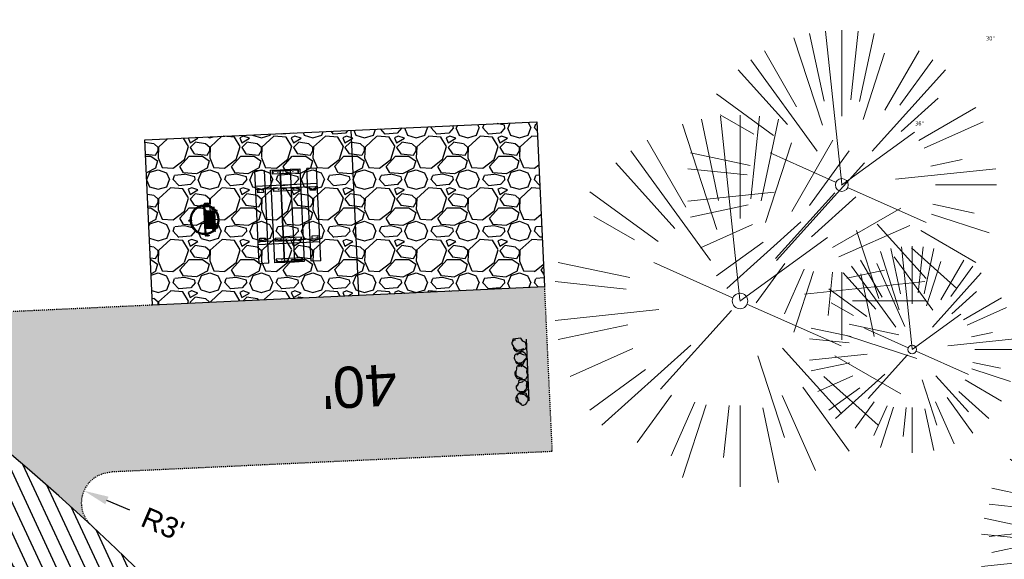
# Model space of a CAD drawing. Header units: feet. Extents: x 1133447 to 1140710, y 647622 to 649877.
# Tile 55 of 84: x 1134872 to 1134967, y 648958 to 649011. Entities that reach past the tile are written whole.
import ezdxf

# ---------------------------------------------------------------- set-up
doc = ezdxf.new("R2010")
doc.units = ezdxf.units.FT
doc.header["$MEASUREMENT"] = 0
doc.linetypes.add('CENTER2', pattern=[1.125, 0.75, -0.125, 0.125, -0.125])
doc.linetypes.add('RAD', pattern=[0.13, 0.08, -0.05])
for name, color, linetype, lineweight in [('-ANGLE-IRON', 8, 'Continuous', 25), ('V-SITE-VEGE', 8, 'Continuous', 18), ('V-SITE-VEGE-TEXT', 8, 'Continuous', 18)]:
    doc.layers.add(name, color=color, linetype=linetype, lineweight=lineweight)
for name, color, linetype in [('-BARRIERROCK', 6, 'Continuous'), ('-BOLTS-LAGS-SCREWS', 7, 'Continuous'), ('-CONCRETE', 9, 'Continuous'), ('-HARDWARE', 7, 'Continuous'), ('-TIMBER', 5, 'Continuous'), ('C-CAMPSITE-PADS', 6, 'Continuous'), ('C-PRKG-ASPH', 8, 'Continuous'), ('C-PRKG-GRVL', 8, 'Continuous'), ('C-PRKG-WHEL-STOP', 9, 'Continuous'), ('C-ROAD-ASPHALT', 1, 'Continuous'), ('C-ROAD-CNTR', 1, 'CENTER2'), ('C-ROAD-GRVL', 1, 'RAD'), ('C-SWLK-GRVL-PATT', 8, 'Continuous'), ('G-TEXT-ST02', 2, 'Continuous'), ('G-XREF', 7, 'Continuous'), ('L-BARRIERROCK', 6, 'Continuous')]:
    doc.layers.add(name, color=color, linetype=linetype)
doc.styles.add('Arial', font='arial.ttf')
doc.styles.add('Normal', font='arial.ttf', dxfattribs={"height": 0.1})
doc.styles.add('SEI-Dim & Leader', font='tahoma.ttf')
doc.dimstyles.new('Plan', dxfattribs={"dimscale": 20, "dimtxt": 0.1, "dimasz": 0.12, "dimexe": 0.0625, "dimexo": 0.0625, "dimgap": 0.08, "dimtad": 0, "dimdec": 0, "dimzin": 0, "dimdsep": 46, "dimtxsty": 'Normal', "dimcen": 0, "dimclrd": 256, "dimclre": 256, "dimclrt": 256, "dimaunit": 1, "dimadec": 4, "dimazin": 0, "dimtfac": 1, "dimtdec": 0, "dimtofl": 0, "dimtmove": 0, "dimatfit": 3, "dimfxl": 1, "dimtfill": 1, "dimtolj": 1, "dimtzin": 0, "dimlwd": -1, "dimlwe": -1, "dimarcsym": 0})
pattern_1 = [(115, (0, 0), (-1.132884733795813, -0.5282728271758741), [])]

# ---------------------------------------------------------------- blocks, each defined once
blk = doc.blocks.new('V-SITE-VEGE-Coniferious Tree 2')
at = {"color": 0, "linetype": 'ByBlock'}
for p, q in [((-0.0574950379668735, 0.2703678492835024), (-0.1039851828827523, 0.4890788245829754)), ((-0.0003172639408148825, 0.0025937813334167), (-0.05229705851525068, 0.4972664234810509)), ((-3.601054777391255e-05, 0.2219193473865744), (-3.601054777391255e-05, 0.5000060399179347)), ((0.02890183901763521, 0.2753366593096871), (0.05222503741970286, 0.4972664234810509)), ((0.0571938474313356, 0.2692740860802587), (0.1039131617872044, 0.4890788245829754)), ((-0.06264093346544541, 0.1926377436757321), (-0.1545378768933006, 0.4755369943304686)), ((-0.1460065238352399, 0.2528363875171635), (-0.2500390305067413, 0.4330260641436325)), ((0.06850648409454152, 0.2109817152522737), (0.1382469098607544, 0.425630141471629)), ((0.139142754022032, 0.2410654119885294), (0.2499670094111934, 0.4330260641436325)), ((-0.07913071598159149, 0.1088658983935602), (-0.2939353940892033, 0.4045257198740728)), ((0.1868724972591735, 0.2572635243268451), (0.2938633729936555, 0.4045257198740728)), ((-0.1756943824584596, 0.1950752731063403), (-0.3346129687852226, 0.3715878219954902)), ((0.09777767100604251, 0.108636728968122), (0.3345409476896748, 0.3715878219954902)), ((-0.2201011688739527, 0.1598873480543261), (-0.4045617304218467, 0.2938993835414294)), ((0.1919663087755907, 0.1728666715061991), (0.3115823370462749, 0.2805763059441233)), ((0.2487690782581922, 0.143647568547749), (0.4329900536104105, 0.2500030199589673)), ((-0.2844040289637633, 0.1641894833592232), (-0.393144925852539, 0.2269610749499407)), ((0.2658942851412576, 0.1183972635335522), (0.4567507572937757, 0.2033670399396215)), ((-0.0009318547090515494, -0.0006770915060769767), (0.2349564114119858, 0.1707208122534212)), ((-0.2961437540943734, 0.06292784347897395), (-0.4891148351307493, 0.1039491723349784)), ((-0.01992166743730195, 0.008854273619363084), (-0.2318825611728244, 0.1032199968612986)), ((0.2872695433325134, 0.06106323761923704), (0.3884790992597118, 0.08257391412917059)), ((-0.3060292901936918, 0.03215663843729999), (-0.4973024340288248, 0.05226104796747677)), ((0.173080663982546, 0.01818771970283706), (0.497230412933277, 0.05226104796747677)), ((0.3024988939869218, 0), (0.4999700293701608, 0)), ((-0.2182782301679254, -0.02292736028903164), (-0.4973024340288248, -0.05226104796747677)), ((-0.02300503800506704, -0.02554197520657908), (-0.2137781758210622, -0.2373882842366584)), ((0.01849546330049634, -0.008260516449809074), (0.2719985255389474, -0.1211160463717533)), ((-0.302185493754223, -0.0642195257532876), (-0.4891148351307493, -0.1039491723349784)), ((0.2936342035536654, -0.06241742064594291), (0.4274066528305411, -0.09084484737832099)), ((0.2891445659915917, -0.09395946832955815), (0.4755009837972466, -0.1545018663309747)), ((-0.2881436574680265, -0.1282723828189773), (-0.4568227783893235, -0.2033670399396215)), ((-0.1320480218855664, -0.1188660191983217), (-0.3716238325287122, -0.3345769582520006)), ((0.1143820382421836, -0.1271057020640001), (0.2718110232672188, -0.301920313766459)), ((0.04781873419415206, -0.1473038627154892), (0.1192466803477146, -0.3671294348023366)), ((0.2555295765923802, -0.1475434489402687), (0.4329900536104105, -0.2500030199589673)), ((-0.254528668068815, -0.1848980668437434), (-0.4045617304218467, -0.2938993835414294)), ((0.2253521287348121, -0.2029399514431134), (0.3715518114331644, -0.3345769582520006)), ((0.1688618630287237, -0.2324611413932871), (0.2938633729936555, -0.4045257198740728)), ((-0.1842986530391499, -0.2536176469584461), (-0.2766747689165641, -0.3807650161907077)), ((0.1131111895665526, -0.2541280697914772), (0.2033310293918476, -0.4567867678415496)), ((-0.1213812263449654, -0.2725449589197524), (-0.1855903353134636, -0.4167758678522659)), ((-0.09098502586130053, -0.2799408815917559), (-0.1545378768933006, -0.4755369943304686)), ((-0.02966136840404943, -0.2817638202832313), (-0.04434904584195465, -0.4216092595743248)), ((-3.601054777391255e-05, -0.2817638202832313), (-3.601054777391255e-05, -0.5000060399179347)), ((0.06104806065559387, -0.2873055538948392), (0.1039131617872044, -0.4890788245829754))]:
    blk.add_line(p, q, dxfattribs=at)
blk.add_circle((-3.601054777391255e-05, 0), 0.02083358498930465)
blk = doc.blocks.new('C_XBASE-PACTOLA_02403811')
at = {"layer": 'V-SITE-VEGE'}
for p, xscale, yscale, zscale in [((1134951.262, 648994.503), 29.99963760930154, 29.99963760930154, 29.99963760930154), ((1134941.401, 648983.262), 35.99956513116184, 35.99956513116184, 35.99956513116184), ((1134958.084, 648978.557), 19.99975840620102, 19.99975840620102, 19.99975840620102), ((1134980.457, 648962.003), 29.99963760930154, 29.99963760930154, 29.99963760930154), ((1134979.718, 648959.1), 29.99963760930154, 29.99963760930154, 29.99963760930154)]:
    blk.add_blockref('V-SITE-VEGE-Coniferious Tree 2', p, dxfattribs=dict(at, xscale=xscale, yscale=yscale, zscale=zscale))
at = {"layer": 'V-SITE-VEGE-TEXT', "char_height": 0.4, "attachment_point": 7, "style": 'SEI-Dim & Leader'}
for s, insert in [('30"', (1134965.22090625, 649008.503)), ('36"', (1134958.3516875, 649000.262))]:
    blk.add_mtext(s, dxfattribs=dict(at, insert=insert))
blk = doc.blocks.new("3'_BarrierRock")
at = {"layer": '-BARRIERROCK', "flags": 128}
for points in [[(7.788745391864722, -10.83599130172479), (15.37584164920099, -7.013299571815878), (15.29339322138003, 5.772875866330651), (15.53940092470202, 11.48821756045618), (12.61293536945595, 13.25443124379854), (9.559602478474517, 14.020650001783), (7.896299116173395, 15.17149251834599), (5.0074623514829, 15.27774238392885), (1.184128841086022, 13.5566322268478), (-1.773717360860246, 12.30032189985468), (-4.668762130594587, 12.49504304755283), (-6.532605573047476, 12.75826500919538), (-9.693894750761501, 10.83101043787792), (-13.81968260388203, 6.597990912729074), (-15.03526147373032, 2.502188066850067), (-15.26967657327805, -0.6090469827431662), (-14.52306864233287, -2.735788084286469), (-13.24140319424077, -4.423817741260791), (-11.73157866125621, -10.28614114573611), (-10.431383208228, -14.56568854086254), (-7.82677889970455, -16.37545728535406), (-5.721542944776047, -17.40100748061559), (3.706213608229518, -16.32156577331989), (7.788745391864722, -10.83599130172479)], [(-9.711106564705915, -10.39331387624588), (-10.5300777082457, -7.445199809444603), (-11.71742566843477, -0.8881917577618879), (-11.78460385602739, 1.381934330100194), (-12.21957472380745, 2.822567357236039), (-12.05729048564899, 4.284038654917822), (-10.69748708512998, 6.20744678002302), (-9.49682440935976, 7.089662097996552), (-8.10341169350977, 7.878026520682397), (-6.436167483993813, 9.303217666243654), (-4.026830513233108, 11.00878191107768), (-1.773717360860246, 12.30032189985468)], [(8.960381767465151, 12.60775377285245), (12.36066444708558, 11.15115335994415), (13.19341137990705, 9.417106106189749), (13.26279921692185, 7.683076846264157), (13.26279921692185, 5.810297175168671)]]:
    blk.add_lwpolyline(points, dxfattribs=at)
blk = doc.blocks.new("5'_BarrierRock")
at = {"layer": 'L-BARRIERROCK', "flags": 128}
for points in [[(3.796977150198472, 25.21031587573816), (-3.971151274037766, 23.41838866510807), (-10.84293678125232, 21.02912666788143), (-17.7147222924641, 19.53586684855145), (-22.19627771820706, 16.54930863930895), (-24.28770915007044, 10.27760197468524), (-26.0803419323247, 0.1233349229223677), (-25.48279766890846, -2.863184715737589), (-26.97668484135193, -7.044335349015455), (-29.06806322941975, -9.732226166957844), (-29.36686187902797, -13.31608058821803), (-11.14168239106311, -24.66494006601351), (-9.05030400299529, -29.74205430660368), (-9.05030400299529, -31.53398151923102), (-8.751505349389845, -33.62457612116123), (-1.87971984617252, -34.52053972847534), (7.680988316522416, -31.83264891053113), (16.04666099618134, -30.04072169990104), (19.63192655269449, -27.3528308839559), (27.10125632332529, -18.69186222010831), (28.89388910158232, -9.433597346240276), (24.11353502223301, -5.551075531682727), (22.02210359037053, 1.616633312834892), (21.42455933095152, 6.096412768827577), (20.82701507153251, 11.17356558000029), (21.12581372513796, 15.05604882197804), (19.03438229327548, 18.63990324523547), (15.15031808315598, 22.22375766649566), (3.796977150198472, 25.21031587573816)], [(-24.28770915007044, -3.759148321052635), (-24.28770915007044, 1.317965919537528), (-22.19627771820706, 8.187007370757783), (-18.61101215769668, 13.26412161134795), (-14.42820234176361, 18.04260703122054), (-11.44048104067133, 19.83453424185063)], [(-20.40364493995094, 4.603152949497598), (-21.8975321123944, -2.56455589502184), (-21.29998785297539, -6.447039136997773), (-20.40364493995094, -9.433597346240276), (-17.11717803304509, -15.70534258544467), (-12.93431516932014, -18.99052961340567), (-6.958872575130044, -26.75553466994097), (-5.46498540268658, -29.44342548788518), (-3.373607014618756, -30.63801791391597), (-1.87971984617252, -30.63801791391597)], [(17.54049512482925, 10.8748981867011), (21.62729471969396, 1.526720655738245), (22.61964785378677, -6.148371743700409), (17.24174951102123, -14.21204419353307), (15.44911673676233, -18.39319482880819), (13.35768530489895, -22.87301285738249), (12.1625967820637, -25.56090367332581)]]:
    blk.add_lwpolyline(points, dxfattribs=at)
blk = doc.blocks.new('Wheel_Stop')
at = {"layer": 'Defpoints'}
blk.add_line((-35.99999999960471, 6.749999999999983), (36, 6.749999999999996), dxfattribs=at)
at = {"layer": 'L-BARRIERROCK'}
for name, p, xscale, yscale, zscale, rotation in [("3'_BarrierRock", (-29.38382167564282, -2.169359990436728), 0.4999999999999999, 0.4999999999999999, 0.4999999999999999, 185.0722838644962), ("5'_BarrierRock", (-14.1621457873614, -1.887886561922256), 0.25, 0.25, 0.25, 185.0722838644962), ("3'_BarrierRock", (2.711236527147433, -1.001804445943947), 0.4999999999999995, 0.4999999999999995, 0.4999999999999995, 145.0722838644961), ("5'_BarrierRock", (19.27620131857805, -0.7989231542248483), 0.25, 0.25, 0.25, 225.0722838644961), ("5'_BarrierRock", (33.95408758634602, -0.1712785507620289), 0.2499999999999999, 0.2499999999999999, 0.2499999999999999, 307.3245524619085)]:
    blk.add_blockref(name, p, dxfattribs=dict(at, xscale=xscale, yscale=yscale, zscale=zscale, rotation=rotation))
blk = doc.blocks.new('10FT_Precast Table')
at = {"layer": '-ANGLE-IRON'}
for p, q in [((-28.53399626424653, 27.12499979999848), (-28.53399626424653, 33.62500020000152)), ((-28.53399626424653, 33.62500020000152), (-24.53403626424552, 33.62500020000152)), ((-24.53403626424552, 27.12499979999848), (-28.53399626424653, 27.12499979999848)), ((-24.53403626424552, 33.62500020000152), (-24.53403626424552, 27.12499979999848)), ((28.46604333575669, 27.12499979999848), (28.46604333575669, 33.62500020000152)), ((28.46604333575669, 33.62500020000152), (32.4660033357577, 33.62500020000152)), ((32.4660033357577, 27.12499979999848), (28.46604333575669, 27.12499979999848)), ((32.4660033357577, 33.62500020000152), (32.4660033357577, 27.12499979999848)), ((-49.49999999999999, 15.84066587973), (-52.49999999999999, 15.84066587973)), ((-52.49999999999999, 15.84066587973), (-52.49999999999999, -14.65933416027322)), ((-49.49999999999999, -14.65933416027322), (-49.49999999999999, 15.84066587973)), ((-25.53399626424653, 15.8406658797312), (-28.53399626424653, 15.8406658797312)), ((-28.53399626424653, 15.8406658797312), (-28.53399626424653, -14.65933416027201)), ((-25.53399626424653, -14.65933416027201), (-25.53399626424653, 15.8406658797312)), ((32.4660033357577, 15.84066587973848), (29.4660033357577, 15.84066587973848)), ((29.4660033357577, 15.84066587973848), (29.4660033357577, -14.65933416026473)), ((32.4660033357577, -14.65933416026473), (32.4660033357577, 15.84066587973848)), ((52.50000000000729, 15.8406658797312), (49.50000000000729, 15.8406658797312)), ((49.50000000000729, 15.8406658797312), (49.50000000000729, -14.65933416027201)), ((52.50000000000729, -14.65933416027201), (52.50000000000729, 15.8406658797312)), ((-52.49999999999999, -14.65933416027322), (-49.49999999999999, -14.65933416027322)), ((-28.53399626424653, -14.65933416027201), (-25.53399626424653, -14.65933416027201)), ((29.4660033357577, -14.65933416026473), (32.4660033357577, -14.65933416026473)), ((49.50000000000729, -14.65933416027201), (52.50000000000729, -14.65933416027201)), ((-28.53399626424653, -33.62500019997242), (-28.53399626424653, -27.12499979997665)), ((-28.53399626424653, -27.12499979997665), (-24.53403626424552, -27.12499979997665)), ((-24.53403626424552, -33.62500019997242), (-28.53399626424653, -33.62500019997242)), ((-24.53403626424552, -27.12499979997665), (-24.53403626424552, -33.62500019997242)), ((28.46604333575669, -33.62500019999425), (28.46604333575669, -27.1249997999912)), ((28.46604333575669, -27.1249997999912), (32.4660033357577, -27.1249997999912)), ((32.4660033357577, -33.62500019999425), (28.46604333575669, -33.62500019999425)), ((32.4660033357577, -27.1249997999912), (32.4660033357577, -33.62500019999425))]:
    blk.add_line(p, q, dxfattribs=at)
at = {"layer": '-BOLTS-LAGS-SCREWS'}
for centre in [(-26.53401626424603, 32.12500020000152), (-26.53401626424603, 28.62499979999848), (30.46602333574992, 32.12500020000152), (30.46602333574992, 28.62499979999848), (-50.99999999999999, 14.84066987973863), (-27.03399626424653, 14.84066987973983), (30.9660033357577, 14.84066987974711), (51.00000000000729, 14.84066987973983), (-50.99999999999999, 9.340670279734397), (-50.99999999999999, 3.340670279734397), (-27.03399626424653, 9.340670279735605), (-27.03399626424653, 3.340670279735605), (30.9660033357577, 9.34067027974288), (30.9660033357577, 3.340670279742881), (51.00000000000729, 9.340670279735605), (51.00000000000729, 3.340670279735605), (-50.99999999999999, -2.159338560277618), (-50.99999999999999, -8.159338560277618), (-27.03399626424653, -2.15933856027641), (-27.03399626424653, -8.15933856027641), (30.9660033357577, -2.159338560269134), (30.9660033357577, -8.159338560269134), (51.00000000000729, -2.15933856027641), (51.00000000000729, -8.15933856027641), (-50.99999999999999, -13.65933816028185), (-27.03399626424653, -13.65933816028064), (30.9660033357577, -13.65933816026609), (51.00000000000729, -13.65933816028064), (-26.53401626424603, -28.62499979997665), (-26.53401626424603, -32.12500019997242), (30.46602333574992, -28.6249997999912), (30.46602333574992, -32.12500019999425)]:
    blk.add_circle(centre, 0.15625000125, dxfattribs=at)
at = {"layer": '-CONCRETE'}
for p, q in [((-32.03399630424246, -35.99999999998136), (-32.03399630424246, 35.99999999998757)), ((-28.53399626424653, 35.99999999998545), (-28.53399626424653, 33.62500020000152)), ((32.4660033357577, 36), (32.4660033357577, 33.62500020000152)), ((35.96600337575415, -35.99999999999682), (35.96600337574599, 35.99999999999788)), ((-28.53399626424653, -27.12499979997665), (-28.53399626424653, 27.12499979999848)), ((32.4660033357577, -27.1249997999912), (32.4660033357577, 27.12499979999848)), ((-28.53399626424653, -35.99999999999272), (-28.53399626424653, -33.62500019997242)), ((32.4660033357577, -33.62500019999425), (32.4660033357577, -36))]:
    blk.add_line(p, q, dxfattribs=at)
at = {"layer": '-TIMBER'}
for p, q in [((-53.99999999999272, 24.74999999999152), (-54, 35.99999999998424)), ((-54, 35.99999999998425), (54, 36.0000000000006)), ((54.00000000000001, 24.75000000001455), (54.00000000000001, 36)), ((-54, 24.74999999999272), (53.99999999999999, 24.74999999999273)), ((-53.99999999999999, 6.465667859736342), (-53.99999999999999, 17.71566785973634)), ((-53.99999999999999, 17.71566785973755), (54, 17.71566785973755)), ((54.00000000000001, 17.71566785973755), (54.00000000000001, 6.46566785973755)), ((-53.99999999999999, 6.46566785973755), (54, 6.46566785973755)), ((-53.99999999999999, -5.034336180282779), (-53.99999999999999, 6.215667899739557)), ((-53.99999999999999, 6.215667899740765), (54, 6.215667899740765)), ((54.00000000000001, 6.215667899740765), (54.00000000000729, -5.034336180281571)), ((54.00000000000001, -5.034336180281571), (-53.99999999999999, -5.034336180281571)), ((-53.99999999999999, -16.53433614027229), (-53.99999999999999, -5.28433614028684)), ((54.00000000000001, -5.284336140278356), (-53.99999999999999, -5.284336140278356)), ((54.00000000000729, -5.28433614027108), (54.00000000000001, -16.53433614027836)), ((54.00000000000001, -16.53433614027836), (-53.99999999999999, -16.53433614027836)), ((-54, -35.99999999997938), (-53.99999999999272, -24.74999999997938)), ((-54, -24.74999999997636), (53.99999999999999, -24.75000000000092)), ((54.00000000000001, -36), (54.00000000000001, -24.75)), ((-54, -35.99999999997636), (53.99999999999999, -36.00000000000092))]:
    blk.add_line(p, q, dxfattribs=at)
blk = doc.blocks.new('*X439')
at = {"color": 0}
for p, q in [((146.0622026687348, 353.5980429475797), (146.1426743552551, 353.6785146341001)), ((146.0622026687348, 352.8909361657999), (146.8122026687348, 353.6409361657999)), ((146.0622026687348, 352.5373827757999), (146.8122026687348, 353.2873827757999)), ((146.0622026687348, 351.8302759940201), (146.8122026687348, 352.5802759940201)), ((146.0622026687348, 351.4767226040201), (146.8122026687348, 352.2267226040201)), ((146.0622026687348, 350.7696158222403), (146.8122026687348, 351.5196158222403)), ((146.3246548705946, 350.6785146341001), (146.8122026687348, 351.1660624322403))]:
    blk.add_line(p, q, dxfattribs=at)
blk = doc.blocks.new('Pilot Rocks FS-30_18_PA')
at = {"layer": '-HARDWARE'}
for p, q in [((-8.817777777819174, 0.04421580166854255), (-17.86666666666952, 0.04421580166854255)), ((-17.86666666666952, 0.04421580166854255), (-12.77892653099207, 0.04421580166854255)), ((-10.20000000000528, 0.04421580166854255), (10.19999999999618, 0.04421580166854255)), ((8.817777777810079, 0.04421580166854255), (17.86666666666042, 0.04421580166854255)), ((12.77892653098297, 0.04421580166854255), (17.86666666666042, 0.04421580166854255)), ((-18.93333333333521, -4.555784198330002), (-18.93333333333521, -1.355784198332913)), ((-18.93333333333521, -1.355784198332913), (-18.86666666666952, -1.355784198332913)), ((-18.86666666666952, -1.355784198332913), (-18.86666666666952, -0.9557841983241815)), ((-18.86666666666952, -1.355784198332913), (-18.86666666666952, -0.9557841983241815)), ((-18.20000000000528, -1.355784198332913), (-18.20000000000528, -0.9557841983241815)), ((-18.20000000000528, -0.9557841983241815), (-18.20000000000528, -1.355784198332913)), ((-18.20000000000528, -1.355784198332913), (-18.13333333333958, -1.355784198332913)), ((-18.13333333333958, -1.355784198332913), (-18.13333333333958, -4.555784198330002)), ((-8.817777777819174, -0.6224508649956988), (-17.86666666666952, -0.6224508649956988)), ((-13.33940419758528, -0.6224508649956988), (-17.86666666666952, -0.6224508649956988)), ((-10.20000000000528, -0.6224508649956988), (10.19999999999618, -0.6224508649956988)), ((-10.20000000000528, -0.6224508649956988), (-10.20000000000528, -11.31238912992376)), ((-10.20000000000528, -11.31238912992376), (-10.20000000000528, -14.84572246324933)), ((-9.533333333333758, -0.6224508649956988), (-9.533333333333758, -11.31238912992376)), ((-9.533333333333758, -11.31238912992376), (-9.533333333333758, -14.84572246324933)), ((-8.817777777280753, -0.6224508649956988), (-8.817777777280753, -11.64572246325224)), ((-8.284444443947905, -0.6224508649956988), (-8.284444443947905, -11.64572246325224)), ((-7.502222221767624, -0.6224508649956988), (-7.502222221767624, -11.64572246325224)), ((-6.9688888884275, -0.6224508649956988), (-6.9688888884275, -11.64572246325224)), ((-6.18666666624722, -0.6224508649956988), (-6.18666666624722, -11.64572246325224)), ((-5.653333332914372, -0.6224508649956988), (-5.653333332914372, -11.64572246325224)), ((-4.871111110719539, -0.6224508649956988), (-4.871111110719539, -11.64572246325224)), ((-4.337777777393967, -0.6224508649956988), (-4.337777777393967, -11.64572246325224)), ((-3.555555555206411, -0.6224508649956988), (-3.555555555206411, -11.64572246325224)), ((-3.022222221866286, -0.6224508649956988), (-3.022222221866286, -11.64572246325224)), ((-2.23999999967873, -0.6224508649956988), (-2.23999999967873, -11.64572246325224)), ((-1.706666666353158, -0.6224508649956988), (-1.706666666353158, -11.64572246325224)), ((-0.9244444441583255, -0.6224508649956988), (-0.9244444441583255, -11.64572246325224)), ((-0.3911111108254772, -0.6224508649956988), (-0.3911111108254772, -11.64572246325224)), ((0.3911111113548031, -0.6224508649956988), (0.3911111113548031, -11.64572246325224)), ((0.9244444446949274, -0.6224508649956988), (0.9244444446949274, -11.64572246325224)), ((1.706666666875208, -0.6224508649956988), (1.706666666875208, -11.64572246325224)), ((2.240000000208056, -0.6224508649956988), (2.240000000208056, -11.64572246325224)), ((3.022222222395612, -0.6224508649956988), (3.022222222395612, -11.64572246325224)), ((3.555555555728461, -0.6224508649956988), (3.555555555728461, -11.64572246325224)), ((4.337777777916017, -0.6224508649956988), (4.337777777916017, -11.64572246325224)), ((4.871111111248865, -0.6224508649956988), (4.871111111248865, -11.64572246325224)), ((5.653333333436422, -0.6224508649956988), (5.653333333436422, -11.64572246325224)), ((6.18666666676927, -0.6224508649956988), (6.18666666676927, -11.64572246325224)), ((6.968888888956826, -0.6224508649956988), (6.968888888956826, -11.64572246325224)), ((7.502222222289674, -0.6224508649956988), (7.502222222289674, -11.64572246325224)), ((8.28444444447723, -0.6224508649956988), (8.28444444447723, -11.64572246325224)), ((8.817777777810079, -0.6224508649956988), (8.817777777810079, -11.64572246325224)), ((17.86666666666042, -0.6224508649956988), (8.817777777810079, -0.6224508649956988)), ((9.533333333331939, -0.6224508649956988), (9.533333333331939, -11.31238912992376)), ((9.533333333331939, -11.31238912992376), (9.533333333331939, -14.84572246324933)), ((10.19999999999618, -0.6224508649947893), (10.19999999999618, -11.31238912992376)), ((10.19999999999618, -11.31238912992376), (10.19999999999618, -14.84572246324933)), ((18.13333333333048, -4.555784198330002), (18.13333333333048, -1.355784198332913)), ((18.13333333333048, -1.355784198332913), (18.19999999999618, -1.355784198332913)), ((18.93333333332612, -4.555784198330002), (18.13333333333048, -4.555784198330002)), ((18.19999999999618, -1.355784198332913), (18.19999999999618, -0.9557841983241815)), ((18.19999999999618, -1.355784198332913), (18.19999999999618, -0.9557841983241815)), ((18.86666666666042, -1.355784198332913), (18.86666666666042, -0.9557841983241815)), ((18.86666666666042, -0.9557841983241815), (18.86666666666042, -1.355784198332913)), ((18.86666666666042, -1.355784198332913), (18.93333333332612, -1.355784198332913)), ((18.93333333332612, -1.355784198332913), (18.93333333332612, -4.555784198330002)), ((-10.20000000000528, -13.68324198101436), (-10.20000000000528, -14.84572246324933)), ((-9.533333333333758, -11.64572246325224), (9.533333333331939, -11.64572246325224)), ((-9.533333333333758, -12.31238912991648), (9.533333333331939, -12.31238912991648)), ((-9.533333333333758, -14.84572246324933), (-9.533333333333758, -14.47618734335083)), ((9.533333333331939, -14.47618734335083), (9.533333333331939, -14.84572246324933)), ((10.19999999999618, -14.84572246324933), (10.19999999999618, -13.68324198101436))]:
    blk.add_line(p, q, dxfattribs=at)
at = {"layer": '-HARDWARE', "flags": 128}
for points in [[(0.04426932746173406, 18.18944163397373, 1), (-0.6223972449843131, 18.18908719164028), (-0.6206959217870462, 14.98908764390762, 1), (0.04597065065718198, 14.98944208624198), (0.04426932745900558, 18.18944163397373)], [(-11.77825193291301, -8.933957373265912, -1), (-11.29140720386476, -9.3893985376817), (-13.47752479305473, -11.72625323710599, -1), (-13.96436952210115, -11.27081207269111), (-11.77825193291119, -8.93395737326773)], [(11.77825193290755, -8.933957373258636, 1), (11.29140720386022, -9.389398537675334), (13.47752479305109, -11.72625323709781, 1), (13.96436952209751, -11.27081207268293), (11.77825193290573, -8.933957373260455)]]:
    blk.add_lwpolyline(points, format="xyb", dxfattribs=at)
at = {"layer": '-HARDWARE'}
for points in [[(-18.93333333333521, -4.555784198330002), (-18.93333333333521, -1.355784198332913), (-18.13333333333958, -1.355784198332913), (-18.13333333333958, -4.555784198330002)], [(-7.502222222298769, -11.64572246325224), (-8.28444444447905, -11.64572246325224), (-8.28444444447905, -0.6224508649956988), (-7.502222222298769, -0.6224508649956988)], [(-6.186666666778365, -11.64572246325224), (-6.968888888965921, -11.64572246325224), (-6.968888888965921, -0.6224508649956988), (-6.186666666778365, -0.6224508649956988)], [(-4.87111111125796, -11.64572246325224), (-5.653333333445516, -11.64572246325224), (-5.653333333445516, -0.6224508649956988), (-4.87111111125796, -0.6224508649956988)], [(-3.555555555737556, -11.64572246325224), (-4.337777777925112, -11.64572246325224), (-4.337777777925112, -0.6224508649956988), (-3.555555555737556, -0.6224508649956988)], [(-2.240000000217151, -11.64572246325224), (-3.022222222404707, -11.64572246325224), (-3.022222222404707, -0.6224508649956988), (-2.240000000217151, -0.6224508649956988)], [(-0.9244444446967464, -11.64572246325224), (-1.706666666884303, -11.64572246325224), (-1.706666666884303, -0.6224508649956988), (-0.9244444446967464, -0.6224508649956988)], [(-0.3911111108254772, -11.64572246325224), (0.3911111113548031, -11.64572246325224), (0.3911111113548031, -0.6224508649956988), (-0.3911111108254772, -0.6224508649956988)], [(0.9244444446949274, -11.64572246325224), (1.706666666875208, -11.64572246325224), (1.706666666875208, -0.6224508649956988), (0.9244444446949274, -0.6224508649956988)], [(2.240000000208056, -11.64572246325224), (3.022222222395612, -11.64572246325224), (3.022222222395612, -0.6224508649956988), (2.240000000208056, -0.6224508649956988)], [(3.555555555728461, -11.64572246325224), (4.337777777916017, -11.64572246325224), (4.337777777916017, -0.6224508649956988), (3.555555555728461, -0.6224508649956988)], [(4.871111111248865, -11.64572246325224), (5.653333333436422, -11.64572246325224), (5.653333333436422, -0.6224508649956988), (4.871111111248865, -0.6224508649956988)], [(6.18666666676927, -11.64572246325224), (6.968888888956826, -11.64572246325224), (6.968888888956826, -0.6224508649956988), (6.18666666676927, -0.6224508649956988)], [(7.502222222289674, -11.64572246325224), (8.28444444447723, -11.64572246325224), (8.28444444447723, -0.6224508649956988), (7.502222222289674, -0.6224508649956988)], [(18.93333333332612, -4.555784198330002), (18.93333333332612, -1.355784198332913), (18.13333333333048, -1.355784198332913), (18.13333333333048, -4.555784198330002)]]:
    blk.add_lwpolyline(points, close=True, dxfattribs=at)
for centre, radius, start, end in [((0, 9.094947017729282e-13), 17.06666666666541, 0.1484403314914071, 179.8515596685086), ((0, 0), 15.73333333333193, 0.1610200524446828, 179.8389799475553), ((-17.86666666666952, -0.9557841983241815), 1, 90, 180), ((-17.86666666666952, -0.9557841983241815), 1, 90, 180), ((17.86666666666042, -0.9557841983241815), 1, 0, 90), ((17.86666666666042, -0.9557841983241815), 1, 0, 90), ((-17.86666666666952, -0.9557841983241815), 0.3333333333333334, 90, 180), ((-17.86666666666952, -0.9557841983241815), 0.3333333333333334, 90, 180), ((0, 9.094947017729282e-13), 17.06666666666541, 182.0901397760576, 220.7490543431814), ((0, 0), 15.73333333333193, 182.2673591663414, 220.2247561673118), ((-9.094947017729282e-13, 1.818989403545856e-12), 17.06666666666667, 220.7490543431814, 233.2977773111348), ((-9.094947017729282e-13, 1.818989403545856e-12), 15.73333333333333, 220.2247561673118, 229.5860659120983), ((-9.866666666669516, -11.64572246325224), 0.3333333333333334, 0, 180), ((9.866666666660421, -11.64572246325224), 0.3333333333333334, 0, 180), ((-9.094947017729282e-13, 1.818989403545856e-12), 15.73333333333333, 310.4139340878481, 319.7752438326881), ((-6.821210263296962e-11, 6.548361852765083e-11), 17.06666666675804, 306.7022226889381, 319.2509456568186), ((0, 0), 15.73333333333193, 319.7752438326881, 357.7326408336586), ((0, 9.094947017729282e-13), 17.06666666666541, 319.2509456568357, 357.9098602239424), ((17.86666666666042, -0.9557841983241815), 0.3333333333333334, 0, 90), ((17.86666666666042, -0.9557841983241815), 0.3333333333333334, 0, 90), ((-9.866666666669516, -14.84572246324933), 0.3333333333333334, 180, 0), ((-9.866666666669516, -14.84572246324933), 0.3333333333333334, 180, 0), ((-9.094947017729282e-13, 1.818989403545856e-12), 15.73333333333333, 232.7040475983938, 307.2959524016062), ((-9.094947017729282e-13, 1.818989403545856e-12), 17.06666666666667, 236.0413981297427, 303.9586018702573), ((9.866666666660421, -14.84572246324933), 0.3333333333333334, 180, 0), ((9.866666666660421, -14.84572246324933), 0.3333333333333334, 180, 0)]:
    blk.add_arc(centre, radius, start, end, dxfattribs=at)
at = {"layer": '-HARDWARE', "rotation": 180}
for p, xscale, yscale, zscale in [((137.6663495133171, 372.583162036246), 1.066666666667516, 1.066666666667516, 1.066666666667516), ((-137.6663495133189, 372.583162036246), -1.066666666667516, 1.066666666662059, 1.066666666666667)]:
    blk.add_blockref('*X439', p, dxfattribs=dict(at, xscale=xscale, yscale=yscale, zscale=zscale))
blk = doc.blocks.new('C_PBASE-PACTOLA_02403811')
at = {"layer": 'C-CAMPSITE-PADS'}
for points in [[(1134884.48543191, 648982.8895262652), (1134883.742906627, 648998.8722874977), (1134921.701964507, 649000.6357850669), (1134922.444489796, 648984.6530238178)], [(1134884.485431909, 648982.8895262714), (1134922.444489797, 648984.6530238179)]]:
    blk.add_lwpolyline(points, dxfattribs=at)
at = {"layer": 'C-ROAD-ASPHALT'}
for points in [[(1134609.502741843, 649004.1715281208, -0.08481675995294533), (1134717.918854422, 649151.0643979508), (1134791.743864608, 649222.0439889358, -0.04164346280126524), (1134816.518779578, 649242.1816391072), (1134837.543218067, 649256.5428028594, -0.2654684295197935), (1134923.566161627, 649263.4658695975), (1134945.862647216, 649253.0055803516, -0.03670103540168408), (1135008.742528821, 649217.6654234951), (1135070.901654, 649176.4593855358, -0.3025232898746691), (1135097.532652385, 649113.0929439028), (1135091.831089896, 649083.3959326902, -0.0492726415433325), (1135086.690765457, 649066.0532714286), (1135029.43531187, 648925.4119419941, -0.009218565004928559), (1135022.286728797, 648908.7392420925), (1134970.105907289, 648792.9779079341, 0.09466954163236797), (1134957.786175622, 648834.7349342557), (1134921.92741579, 648904.3472810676, 0.300313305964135), (1134722.086161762, 649016.5601342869), (1134632.500993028, 649010.1122188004, 0.09071439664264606)], [(1134633.649625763, 648994.1535019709), (1134723.234794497, 649000.6014174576, -0.3003133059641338), (1134907.703644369, 648897.0203221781), (1134943.5624042, 648827.4079753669, -0.2429416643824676), (1134943.472635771, 648735.6471404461, -0.01448214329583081), (1134938.281078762, 648725.8872446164), (1134902.771388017, 648660.9021647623, -0.1112368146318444), (1134861.541195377, 648614.0501326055), (1134757.483908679, 648538.5664206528, 0.1783965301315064), (1134706.299016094, 648462.144128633, -0.4786295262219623), (1134656.994557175, 648438.877100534, -0.1281532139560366), (1134626.710174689, 648464.732186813), (1134623.062749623, 648469.9579645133, -0.1042089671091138), (1134584.046954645, 648561.8052956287), (1134566.403948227, 648651.5934078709, -0.01381007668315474), (1134561.903038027, 648678.391101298), (1134552.825444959, 648743.3771249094, -0.09433329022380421), (1134558.209758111, 648852.4537669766), (1134566.77306571, 648887.8397463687, -0.03644235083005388), (1134590.864287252, 648962.9741265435, -0.2864198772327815)]]:
    blk.add_lwpolyline(points, format="xyb", close=True, dxfattribs=at)
at = {"layer": 'C-ROAD-CNTR'}
blk.add_lwpolyline([(1134962.526130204, 648776.1624366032, 0.132307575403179), (1134950.674289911, 648831.0714548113), (1134914.815530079, 648900.683801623, 0.3003133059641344), (1134722.66047813, 649008.5807758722), (1134633.075309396, 649002.1328603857, 0.139697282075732), (1134603.207227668, 648991.2487918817)], format="xyb", dxfattribs=at)
at = {"layer": 'C-ROAD-GRVL', "flags": 128}
for points in [[(1134847.095631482, 648985.5819432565, 0.1521844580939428), (1134861.486265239, 648981.8210336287), (1134884.485431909, 648982.8895262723)], [(1134878.580536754, 648961.4915590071, -0.6647162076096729), (1134880.483075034, 648966.6863278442)]]:
    blk.add_lwpolyline(points, format="xyb", dxfattribs=at)
for points in [[(1134922.444489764, 648984.6530238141), (1134923.187015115, 648968.6702626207)], [(1134923.187015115, 648968.6702626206), (1134880.483075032, 648966.6863278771)]]:
    blk.add_lwpolyline(points, dxfattribs=at)
at = {"layer": 'Defpoints', "flags": 128}
blk.add_lwpolyline([(1134904.463883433, 648983.8176828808), (1134903.72135814, 648999.800444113)], dxfattribs=at)
at = {"layer": '-HARDWARE', "xscale": 0.08333333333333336, "yscale": 0.08333333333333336, "zscale": 0.08333333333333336, "rotation": 92.65992818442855}
blk.add_blockref('Pilot Rocks FS-30_18_PA', (1134889.530549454, 648991.1325404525), dxfattribs=at)
at = {"xscale": 0.08333333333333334, "yscale": 0.08333333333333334, "zscale": 0.08333333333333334, "rotation": 92.65992817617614}
blk.add_blockref('10FT_Precast Table', (1134897.599624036, 648991.5074125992), dxfattribs=at)
at = {"layer": 'C-PRKG-WHEL-STOP', "xscale": 0.08333333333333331, "yscale": 0.08333333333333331, "zscale": 0.08333333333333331, "rotation": 272.6599281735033}
blk.add_blockref('Wheel_Stop', (1134920.256013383, 648976.5427231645), dxfattribs=at)
at = {"layer": 'C-CAMPSITE-PADS', "style": 'Arial'}
blk.add_text("40'", height=4, rotation=183.1555878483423, dxfattribs=at).set_placement((1134908.059096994, 648977.1558304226))
blk = doc.blocks.new('C_PHTCH-PACTOLA_02403811')
at = {"layer": 'C-PRKG-ASPH'}
h = blk.add_hatch(dxfattribs=at)
h.set_pattern_fill('ANSI31', color=256, scale=10, angle=70)
h.set_pattern_definition(pattern_1)
edge = h.paths.add_edge_path(flags=16)
edge.add_arc((1135093.567290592, 648760.3570235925), 541.9999999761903, 143.5703577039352, 153.2664360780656, ccw=False)
edge.add_arc((1135093.567290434, 648760.3570237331), 541.9999997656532, 133.8742793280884, 143.5703577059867, ccw=False)
edge.add_line((1134717.918854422, 649151.0643979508), (1134791.743864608, 649222.0439889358))
edge.add_arc((1134924.814897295, 649083.6384245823), 191.9999999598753, 124.33581191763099, 133.8742793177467, ccw=False)
edge.add_line((1134816.518779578, 649242.1816391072), (1134837.543218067, 649256.5428028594))
edge.add_arc((1134886.614896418, 649184.7029087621), 87.00000000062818, 64.86660358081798, 124.33581191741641, ccw=False)
edge.add_line((1134923.566161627, 649263.4658695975), (1134945.862647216, 649253.0055803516))
edge.add_arc((1134736.896871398, 648807.5874571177), 491.9999999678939, 56.45911934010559, 64.86660355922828, ccw=False)
edge.add_line((1135008.742528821, 649217.6654234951), (1135070.901654, 649176.4593855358))
edge.add_arc((1135036.644680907, 649124.7828938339), 62.00000000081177, -10.868034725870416, 56.45911933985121, ccw=False)
edge.add_line((1135097.532652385, 649113.0929439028), (1135091.831089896, 649083.3959326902))
edge.add_arc((1135001.481196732, 649100.7423100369), 92.00000001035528, 337.8486329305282, 349.13196525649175, ccw=False)
edge.add_line((1135086.690765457, 649066.0532714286), (1135029.43531187, 648925.4119419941))
edge.add_arc((1134573.749357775, 649110.9228871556), 491.9999995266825, 335.73595333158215, 337.84863296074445, ccw=False)
edge.add_line((1135022.286728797, 648908.7392420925), (1134970.105907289, 648792.9779079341))
edge.add_line((1134970.105907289, 648792.9779079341), (1134955.070696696, 648759.622817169))
edge.add_arc((1134506.533324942, 648961.8064625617), 492.0000003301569, 331.3465562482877, 335.7359533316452, ccw=False)
edge.add_line((1134938.281078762, 648725.8872446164), (1134902.771388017, 648660.9021647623))
edge.add_arc((1134778.161263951, 648728.9926705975), 142.0000000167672, 305.95733191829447, 331.34655630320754, ccw=False)
edge.add_line((1134861.541195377, 648614.0501326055), (1134757.483908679, 648538.5664206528))
edge.add_arc((1134835.579196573, 648430.9089730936), 133.0000000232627, 125.9573319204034, 166.4171722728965)
edge.add_arc((1134672.277915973, 648470.363906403), 35.00000000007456, 244.10855969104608, 346.41717227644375, ccw=False)
edge.add_arc((1134691.461854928, 648509.9128519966), 78.95614352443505, 214.9055155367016, 244.1168481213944, ccw=False)
edge.add_line((1134626.710174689, 648464.732186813), (1134623.062749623, 648469.9579645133))
edge.add_arc((1134821.506139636, 648608.4650796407), 241.9999999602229, 191.1167612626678, 214.9138039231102, ccw=False)
edge.add_line((1134584.046954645, 648561.8052956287), (1134566.403948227, 648651.5934078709))
edge.add_arc((1135049.172208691, 648746.4554480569), 491.9999999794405, 187.9519260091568, 191.1167612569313, ccw=False)
edge.add_line((1134561.903038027, 648678.391101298), (1134552.825444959, 648743.3771249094))
edge.add_arc((1134842.017716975, 648783.7730382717), 292.0000000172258, 166.3961174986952, 187.9519260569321, ccw=False)
edge.add_line((1134558.209758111, 648852.4537669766), (1134566.77306571, 648887.8397463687))
edge.add_arc((1135093.567290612, 648760.357023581), 542.0000000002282, 158.0478401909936, 166.396117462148, ccw=False)
edge.add_arc((1135093.567290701, 648760.357023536), 542.0000000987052, 153.2664360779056, 158.0478401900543, ccw=False)
edge = h.paths.add_edge_path()
edge.add_line((1134664.934415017, 648091.0186503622), (1134641.753924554, 648097.236757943))
edge.add_arc((1135131.441785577, 647965.8792352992), 506.9999999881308, 154.1154939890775, 164.9840567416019, ccw=False)
edge.add_arc((1135131.44177555, 647965.8792402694), 506.9999887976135, 153.4314984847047, 154.115493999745, ccw=False)
edge.add_arc((1134241.513528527, 648410.9103548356), 488.0000000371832, 333.4314984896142, 338.6383717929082)
edge.add_line((1134695.987914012, 648233.1548120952), (1134704.112198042, 648253.9264793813))
edge.add_arc((1134529.027803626, 648322.4060737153), 188.0000000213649, 338.6383717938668, 377.1954705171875)
edge.add_arc((1134651.306425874, 648360.2470375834), 60.00000000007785, 17.1954705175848, 74.97265706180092)
edge.add_line((1134666.863224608, 648418.1951696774), (1134661.500576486, 648419.8056636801))
edge.add_arc((1134691.489318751, 648509.9450223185), 94.99699278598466, 223.9418846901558, 251.5980721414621, ccw=False)
edge.add_arc((1134691.535842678, 648509.9839590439), 95.05751145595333, 214.9165962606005, 223.9393241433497, ccw=False)
edge.add_line((1134613.590003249, 648455.5746160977), (1134609.942525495, 648460.8004692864))
edge.add_arc((1134821.506139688, 648608.4650796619), 258.0000000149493, 191.1167612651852, 214.9138039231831, ccw=False)
edge.add_line((1134568.347173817, 648558.7203512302), (1134550.704167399, 648648.5084634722))
edge.add_arc((1135049.172208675, 648746.4554480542), 507.9999999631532, 187.9519260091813, 191.1167612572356, ccw=False)
edge.add_line((1134546.056886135, 648676.177626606), (1134536.979293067, 648741.163650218))
edge.add_arc((1134842.01771694, 648783.7730382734), 307.9999999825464, 166.3961174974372, 187.9519260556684, ccw=False)
edge.add_line((1134542.658637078, 648856.2170945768), (1134551.221944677, 648891.6030739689))
edge.add_arc((1135093.567290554, 648760.3570237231), 557.9999999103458, 163.9213237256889, 166.3961174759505, ccw=False)
edge.add_arc((1134538.177323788, 648920.4382053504), 19.99999999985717, 343.9213237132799, 402.7699397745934)
edge.add_line((1134552.859048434, 648934.0193305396), (1134533.446357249, 648955.005204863))
edge.add_arc((1135093.567290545, 648760.3570234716), 592.9783928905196, 146.0187423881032, 160.8370986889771, ccw=False)
edge.add_line((1134601.857481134, 649091.7855040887), (1134616.582948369, 649064.0343807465))
edge.add_arc((1134620.999668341, 649066.3780071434), 5.000000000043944, 207.9515834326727, 327.0740857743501)
edge.add_arc((1135093.567290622, 648760.3570235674), 558.0000000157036, 133.8742793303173, 147.0740857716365, ccw=False)
edge.add_line((1134706.829601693, 649162.5981949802), (1134780.654611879, 649233.5777859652))
edge.add_arc((1134924.814897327, 649083.6384245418), 208.0000000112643, 124.3358119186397, 133.8742793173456, ccw=False)
edge.add_line((1134807.494103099, 649255.3935736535), (1134828.518541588, 649269.7547374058))
edge.add_arc((1134886.614896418, 649184.7029087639), 102.9999999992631, 64.86660357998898, 124.33581191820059, ccw=False)
edge.add_line((1134930.361796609, 649277.9510118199), (1134952.658282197, 649267.4907225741))
edge.add_arc((1134736.896871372, 648807.5874570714), 508.0000000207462, 56.4591193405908, 64.86660355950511, ccw=False)
edge.add_line((1135017.583038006, 649231.0012923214), (1135079.742163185, 649189.7952543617))
edge.add_arc((1135036.644680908, 649124.782893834), 77.99999999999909, -10.868034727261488, 56.45911934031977, ccw=False)
edge.add_line((1135113.245677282, 649110.0761826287), (1135107.544114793, 649080.3791714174))
edge.add_arc((1135001.481196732, 649100.7423100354), 108.0000000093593, 337.84863293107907, 349.131965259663, ccw=False)
edge.add_line((1135101.509820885, 649060.0203951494), (1135044.254367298, 648919.3790657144))
edge.add_arc((1134573.749357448, 649110.9228872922), 507.9999998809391, 335.7359533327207, 337.84863295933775, ccw=False)
edge.add_line((1135036.873309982, 648902.1641641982), (1134969.657277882, 648753.0477392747))
edge.add_arc((1134506.53332524, 648961.8064624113), 507.9999999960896, 331.346556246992, 335.73595333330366, ccw=False)
edge.add_line((1134952.321656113, 648718.215074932), (1134916.811965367, 648653.2299950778))
edge.add_arc((1134778.161263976, 648728.9926705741), 157.9999999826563, 305.9573319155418, 331.3465563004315, ccw=False)
edge.add_line((1134870.936117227, 648601.0988607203), (1134766.878830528, 648525.6151487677))
edge.add_arc((1134835.579196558, 648430.9089731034), 117.0000000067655, 125.9573319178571, 162.264860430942)
edge.add_arc((1134752.713885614, 648457.4106757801), 29.99999999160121, 162.264860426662, 196.8024120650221)
edge.add_arc((1134835.579196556, 648430.9089731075), 113.0000000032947, 170.9217318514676, 197.5476736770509)
edge.add_line((1134727.837491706, 648396.8395581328), (1134731.162683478, 648386.3239143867))
edge.add_arc((1134529.027802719, 648322.4060734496), 212.0000009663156, 11.340079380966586, 17.54767372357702, ccw=False)
edge.add_arc((1134529.055568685, 648322.403813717), 211.9732215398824, -20.64909134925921, 11.342153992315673, ccw=False)
edge.add_arc((1134759.869013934, 648235.3149369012), 34.72371615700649, 159.1871917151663, 239.4135572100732)
edge.add_line((1134742.200276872, 648205.422593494), (1134709.513, 648185.696))
edge.add_line((1134709.513, 648185.696), (1134698.996135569, 648181.0065459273))
edge.add_arc((1135131.441785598, 647965.8792352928), 483.0000000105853, 153.5511843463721, 164.9840567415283)
h = blk.add_hatch(dxfattribs=at)
h.set_pattern_fill('ANSI31', color=256, scale=10, angle=70)
h.set_pattern_definition(pattern_1)
edge = h.paths.add_edge_path()
edge.add_arc((1134528.118781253, 648951.5747513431), 468.1169545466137, 332.7082799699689, 335.7919468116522)
edge.add_line((1134955.070696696, 648759.622817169), (1134970.105907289, 648792.9779079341))
edge.add_arc((1134854.663832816, 648781.6144823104), 116.0000000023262, 5.621742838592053, 27.25393242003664)
edge.add_line((1134957.786175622, 648834.7349342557), (1134921.92741579, 648904.3472810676))
edge.add_arc((1134737.018387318, 648809.0968155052), 208.0000000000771, 27.25393242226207, 94.11677930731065)
edge.add_line((1134722.086161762, 649016.5601342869), (1134632.500993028, 649010.1122188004))
edge.add_arc((1134637.239103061, 648944.282511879), 66.00000000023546, 94.1167793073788, 114.8502392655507)
edge.add_arc((1135093.567290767, 648760.3570235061), 542.000000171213, 153.2664360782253, 158.047840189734)
edge.add_arc((1134637.23910306, 648944.2825118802), 49.99999999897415, 94.11677930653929, 158.0478401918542, ccw=False)
edge.add_line((1134633.649625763, 648994.1535019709), (1134723.234794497, 649000.6014174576))
edge.add_arc((1134737.018387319, 648809.0968155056), 191.9999999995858, 27.25393242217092, 94.1167793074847, ccw=False)
edge.add_line((1134907.703644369, 648897.0203221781), (1134943.5624042, 648827.4079753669))
edge.add_arc((1134854.663832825, 648781.6144823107), 99.99999999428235, -26.539358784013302, 27.253932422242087, ccw=False)
at = {"layer": 'C-PRKG-GRVL'}
h = blk.add_hatch(dxfattribs=at)
h.set_pattern_fill('AR-SAND', color=256)
h.set_pattern_definition([(37.50000000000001, (0, 0), (-0.06299335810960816, 1.926823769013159), [0, -1.52, 0, -1.7, 0, -1.625]), (7.499999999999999, (0, 0), (1.769776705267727, 2.82214606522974), [0, -0.82, 0, -1.37, 0, -0.525]), (327.5, (-1.23, 0), (3.114141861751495, 0.005659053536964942), [0, -0.5, 0, -1.8, 0, -2.35]), (317.5, (-1.23, 0), (3.006126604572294, 0.8776755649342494), [0, -0.25, 0, -1.18, 0, -1.35])])
edge = h.paths.add_edge_path()
edge.add_line((1134861.486265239, 648981.8210336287), (1134922.444489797, 648984.6530238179))
edge.add_line((1134922.444489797, 648984.6530238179), (1134923.187015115, 648968.6702626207))
edge.add_line((1134923.187015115, 648968.6702626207), (1134880.483075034, 648966.6863278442))
edge.add_arc((1134880.622298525, 648963.6895601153), 3.000000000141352, 92.65992816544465, 227.1104495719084)
edge.add_arc((1134737.018387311, 648809.0968154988), 208.0000000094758, 47.11044956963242, 58.0473989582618)
edge.add_arc((1134860.326069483, 649006.7940980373), 25.00000000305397, 238.047398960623, 272.6599281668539)
at = {"layer": 'C-SWLK-GRVL-PATT'}
h = blk.add_hatch(dxfattribs=at)
h.set_pattern_fill('GRAVEL', color=256, scale=5)
h.set_pattern_definition([(228.012787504, (3.6, 5), (-40.00000000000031, -45.00000000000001), [0.67268, -66.5954402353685]), (184.969740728, (3.15, 4.5), (59.99999999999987, 5.000000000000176), [1.15434, -114.27962380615]), (132.510447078, (2, 4.4), (50.00000000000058, -54.99999999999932), [0.8139400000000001, -80.5801629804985]), (267.273689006, (0.05, 3.15), (5.000000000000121, 100.0000000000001), [1.05119, -104.067790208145]), (292.833654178, (0, 2.1), (-24.99999999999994, 60.00000000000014), [1.030775, -102.0468656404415]), (357.273689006, (0.4, 1.15), (-100.0000000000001, 5.000000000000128), [1.05119, -104.067790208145]), (37.6942404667, (1.45, 1.1), (-64.99999999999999, -49.99999999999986), [1.390145, -137.62424274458]), (72.2553283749, (2.55, 1.95), (35.00000000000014, 110), [1.31244, -129.9316074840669]), (121.429565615, (2.95, 3.2), (-40.0000000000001, 64.99999999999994), [1.05475, -104.420365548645]), (175.236358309, (2.4, 4.1), (54.99999999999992, -5.00000000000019), [1.20416, -59.0038128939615]), (222.397437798, (1.2, 4.2), (-59.99999999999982, -54.99999999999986), [1.55724, -154.1668750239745]), (138.814074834, (5, 3.1), (-35.00000000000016, 30), [0.5315049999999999, -52.61922406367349]), (171.46923439, (4.600000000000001, 3.45), (64.99999999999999, -9.999999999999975), [1.011185, -100.107557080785]), (225, (3.6, 3.6), (-5.551115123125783e-16, -4.999999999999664), [0.707105, -6.3639628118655]), (203.198590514, (3.25, 4.2), (24.99999999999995, 9.999999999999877), [0.38079, -37.6980755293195]), (291.801409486, (2.9, 4.050000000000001), (-4.99999999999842, 15.00000000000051), [0.538515, -26.3873090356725]), (30.96375653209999, (3.1, 3.55), (15.00000000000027, 9.999999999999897), [0.874645, -28.2801144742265]), (161.565051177, (3.85, 4), (10.00000000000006, -4.999999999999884), [0.632455, -15.178933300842]), (16.389540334, (0, 4.050000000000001), (49.99999999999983, 15.00000000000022), [0.886, -87.714225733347]), (70.3461759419, (0.8500000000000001, 4.3), (-20.0000000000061, -55.00000000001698), [0.7433049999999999, -73.58703873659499]), (293.198590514, (3.85, 5), (-9.999999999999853, 24.99999999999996), [0.761575, -37.3172905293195]), (343.610459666, (4.149999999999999, 4.3), (-49.99999999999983, 15.00000000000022), [0.8859999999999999, -87.71422573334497]), (339.44395478, (0, 0.95), (-25.00000000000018, 10.00000000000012), [0.8543999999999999, -41.86561872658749]), (294.775140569, (0.8, 0.65), (-25.00000000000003, 55.00000000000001), [0.71589, -70.87321531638]), (66.8014094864, (3.9, 0), (9.999999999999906, 24.99999999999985), [0.761575, -37.3172905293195]), (17.3540246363, (4.2, 0.7000000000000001), (-64.99999999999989, -19.99999999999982), [0.838155, -82.97711807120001]), (69.44395478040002, (1.45, 0), (-10.00000000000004, -24.99999999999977), [0.4272, -42.29281872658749]), (101.309932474, (3.6, 0), (-4.999999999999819, 20.00000000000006), [0.25495, -25.240147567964]), (165.963756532, (3.55, 0.25), (14.99999999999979, -5.000000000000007), [1.030775, -19.5847531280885]), (186.009005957, (2.55, 0.5), (50.00000000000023, 4.999999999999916), [0.9552499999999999, -94.56961587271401]), (303.690067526, (3.1, 3.1), (-4.999999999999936, 9.999999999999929), [0.7211099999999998, -17.30664637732]), (353.157226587, (3.5, 2.5), (85.00000000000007, -10.00000000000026), [1.25897, -124.6378131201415]), (60.9453959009, (4.75, 2.35), (-19.99999999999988, -34.99999999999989), [0.51478, -50.963370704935]), (90, (5, 2.8), (-4.999999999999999, 5), [0.3, -4.699999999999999]), (120.256437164, (2.45, 0.65), (20.00000000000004, -35.00000000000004), [0.69462, -68.76759994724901]), (48.01278750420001, (2.1, 1.25), (40, 44.99999999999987), [1.34536, -65.92276023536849]), (0, (3, 2.25), (5, 5), [1.3, -3.7]), (325.3048464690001, (4.3, 2.25), (50.0000000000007, -34.99999999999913), [0.7905699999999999, -78.26637150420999]), (254.054604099, (4.95, 1.8), (-5.000000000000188, -20.00000000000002), [0.72801, -35.6725394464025]), (207.645975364, (4.75, 1.1), (-94.99999999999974, -50.00000000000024), [1.185325, -117.347370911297]), (175.42607874, (3.7, 0.55), (-64.99999999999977, 5.000000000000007), [1.253995, -124.1453670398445])])
h.paths.add_polyline_path([(1134884.485431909, 648982.8895262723), (1134922.444489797, 648984.6530238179), (1134921.701964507, 649000.6357850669), (1134883.742906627, 648998.8722874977)])
blk = doc.blocks.new('*D482')
at = {"layer": 'Defpoints', "color": 0, "transparency": 16777216}
for p in [(1134877.862628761, 648964.8660900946), (1134880.622298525, 648963.6895601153)]:
    blk.add_point(p, dxfattribs=at)
at = {"layer": 'G-TEXT-ST02', "transparency": 16777216}
blk.add_line((1134882.278100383, 648962.9836421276), (1134880.070364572, 648963.9248661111), dxfattribs=at)
blk.add_solid([(1134880.227235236, 648964.2928220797), (1134879.913493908, 648963.5569101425), (1134877.862628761, 648964.8660900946)], dxfattribs=at)
at = {"layer": 'G-TEXT-ST02', "transparency": 16777216, "insert": (1134885.47675718, 648961.6199588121), "char_height": 2, "attachment_point": 5, "rotation": 336.9099945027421, "style": 'Normal', "bg_fill": 3, "box_fill_scale": 1.25, "bg_fill_color": 256, "bg_fill_true_color": 13158600, "bg_fill_transparency": 0}
blk.add_mtext("\\A1;R3'", dxfattribs=at)

msp = doc.modelspace()

# ---------------------------------------------------------------- block references
at = {"layer": 'G-XREF'}
msp.add_blockref('C_XBASE-PACTOLA_02403811', (0, 0), dxfattribs=at)

# ---------------------------------------------------------------- next in the draw order: block references
for name in ['C_PBASE-PACTOLA_02403811', 'C_PHTCH-PACTOLA_02403811']:
    msp.add_blockref(name, (0, 0), dxfattribs=at)

# ---------------------------------------------------------------- next in the draw order: dimensions: what is measured, and where the dimension line sits
at = {"layer": 'G-TEXT-ST02'}
dim = msp.add_radius_dim(center=(1134880.622298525, 648963.6895601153), mpoint=(1134877.862628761, 648964.8660900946), dimstyle='Plan', override={"dimpost": "'"}, dxfattribs=at)
dim.commit()
dim.dimension.update_dxf_attribs({"geometry": '*D482', "text_midpoint": (1134885.47675718, 648961.6199588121), "dimtype": 164})

doc.saveas('drawing.dxf')
